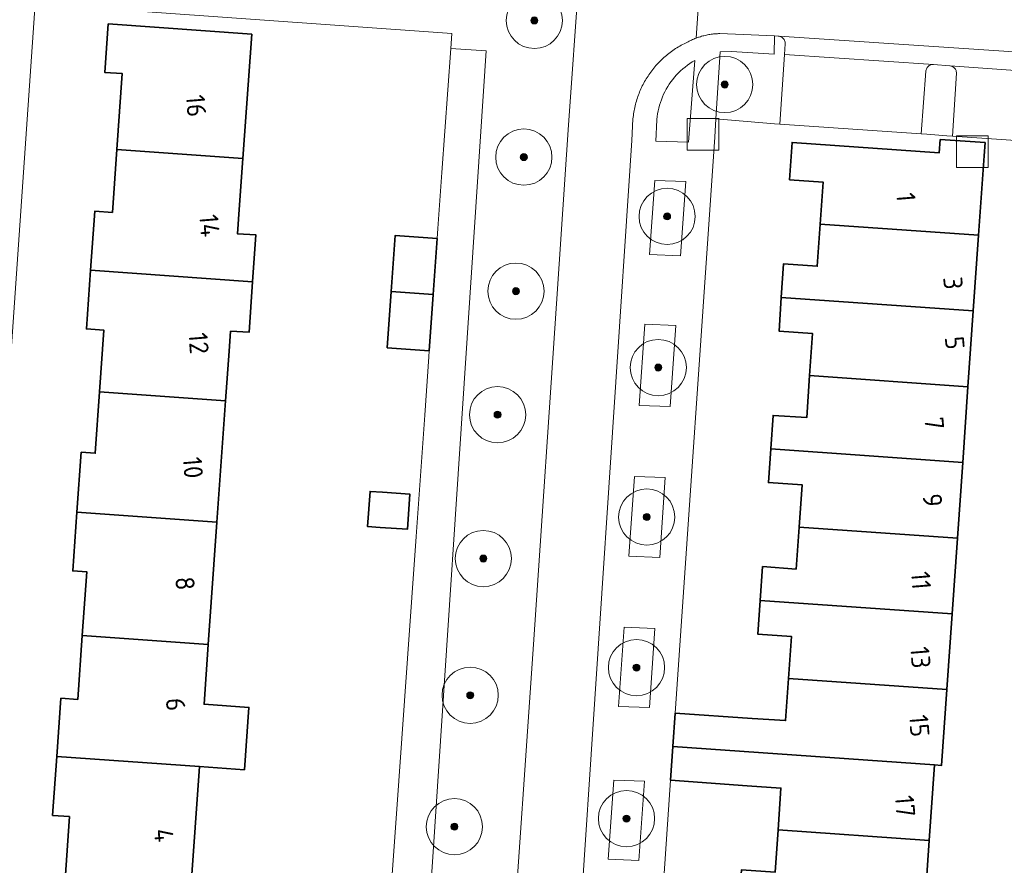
# Model space of a CAD drawing. Extents: x 154222 to 160093, y 456746 to 462495.
# Tile 153 of 254: x 158127 to 158197, y 461260 to 461320. Entities that reach past the tile are written whole.
import ezdxf
from ezdxf.enums import TextEntityAlignment as Align

# ---------------------------------------------------------------- set-up
doc = ezdxf.new("R2010")
doc.units = 0
doc.header["$LTSCALE"] = 0.75
doc.layers.get('0').update_dxf_attribs({"linetype": 'CONTINUOUS'})
for name, color, linetype, lineweight in [('B-XX-GR-BEPLANTING_CULTUUR_BODEMBEDEKKER-GV', 252, 'CONTINUOUS', 18), ('B-XX-GR-BEPLANTING_CULTUUR_BOSPLANTSOEN-GV', 252, 'CONTINUOUS', 18), ('B-XX-GR-BEPLANTING_CULTUUR_HEESTERS-GV', 252, 'CONTINUOUS', 18), ('B-XX-GR-BOOM-S', 252, 'CONTINUOUS', 25), ('B-XX-GR-HAAG-GV', 252, 'CONTINUOUS', 13), ('B-XX-OG-BEBOUWING-GV', 6, 'CONTINUOUS', 35), ('B-XX-OG-BEBOUWING-T18', 1, 'CONTINUOUS', 18), ('B-XX-OG-TERREIN_CULTUURSCHEIDING-GV', 252, 'CONTINUOUS', 18), ('B-XX-OG-TERREIN_ERF-GV', 252, 'CONTINUOUS', 18), ('B-XX-RI-GWA_RIOOLPUT-S', 252, 'CONTINUOUS', 25), ('B-XX-VH-VERHARDING_BETONSTRAATSTEEN-GV', 252, 'CONTINUOUS', 18), ('B-XX-VH-VERHARDING_TEGEL-GV', 252, 'CONTINUOUS', 18)]:
    doc.layers.add(name, color=color, linetype=linetype, lineweight=lineweight)
doc.styles.add('NLCS-ISO-M-T18', font='NLCS-ISO.ttf', dxfattribs={"height": 1.8})

# ---------------------------------------------------------------- blocks, each defined once
blk = doc.blocks.new('SRI-PUT_INSPECTIEPUT_RIOOLPUT-SO')
at = {"color": 0, "linetype": 'ByBlock', "lineweight": 18}
blk.add_lwpolyline([(-1.125, -1.125), (1.125, -1.125), (1.125, 1.125), (-1.125, 1.125)], close=True, dxfattribs=at)
blk = doc.blocks.new('SGR-BOOM_01-SO')
at = {"linetype": 'ByBlock', "lineweight": 18}
h = blk.add_hatch(color=0, dxfattribs=at)
h.dxf.hatch_style = 1
edge = h.paths.add_edge_path()
edge.add_arc((0, 0), 0.25, 0, 360)
at = {"color": 0, "linetype": 'ByBlock', "lineweight": 18}
for radius in [2, 0.25]:
    blk.add_circle((0, 0), radius, dxfattribs=at)

msp = doc.modelspace()

# ---------------------------------------------------------------- linework, layer by layer
at = {"layer": 'B-XX-GR-BEPLANTING_CULTUUR_BODEMBEDEKKER-GV'}
msp.add_lwpolyline([(158174.87, 461311.08), (158175.31, 461316.9), (158175.132, 461316.794), (158174.958, 461316.68), (158174.789, 461316.561), (158174.624, 461316.434), (158174.465, 461316.302), (158174.31, 461316.163), (158174.162, 461316.019), (158174.019, 461315.869), (158173.881, 461315.714), (158173.75, 461315.553), (158173.625, 461315.387), (158173.507, 461315.217), (158173.395, 461315.043), (158173.29, 461314.864), (158173.192, 461314.681), (158173.101, 461314.495), (158173.017, 461314.305), (158172.941, 461314.112), (158172.873, 461313.916), (158172.811, 461313.718), (158172.758, 461313.518), (158172.712, 461313.315), (158172.674, 461313.111), (158172.644, 461312.906), (158172.622, 461312.7), (158172.62, 461312.67), (158172.54, 461311.16)], close=True, dxfattribs=at)
at = {"layer": 'B-XX-GR-BEPLANTING_CULTUUR_BOSPLANTSOEN-GV'}
msp.add_lwpolyline([(158160.487, 461317.582), (158157.957, 461317.762), (158157.329, 461308.929), (158157.046, 461304.957), (158156.991, 461304.241), (158156.711, 461300.251), (158156.431, 461296.261), (158156.396, 461295.816), (158156.102, 461291.681), (158155.488, 461283.053), (158154.869, 461274.361), (158154.251, 461265.676), (158153.635, 461257.011), (158152.932, 461247.126), (158151.754, 461247.393), (158151.732, 461245.118), (158155.668, 461244.846)], close=True, dxfattribs=at)
at = {"layer": 'B-XX-GR-BEPLANTING_CULTUUR_HEESTERS-GV'}
for points in [[(158181.248, 461318.624), (158180.996, 461318.654), (158180.97, 461317.34), (158177.93, 461317.53), (158177.13, 461317.51), (158176.823, 461312.741), (158180.981, 461312.393), (158181.38, 461312.36), (158181.71, 461317.321), (158181.76, 461318.08), (158181.759, 461318.144), (158181.75, 461318.208), (158181.733, 461318.271), (158181.708, 461318.33), (158181.677, 461318.387), (158181.638, 461318.438), (158181.594, 461318.485), (158181.544, 461318.526), (158181.489, 461318.56), (158181.431, 461318.588), (158181.369, 461318.608), (158181.306, 461318.62)], [(158193.473, 461316.518), (158192.308, 461316.61), (158192.244, 461316.61), (158192.18, 461316.603), (158192.118, 461316.587), (158192.058, 461316.564), (158192.002, 461316.533), (158191.949, 461316.496), (158191.902, 461316.453), (158191.861, 461316.404), (158191.826, 461316.35), (158191.798, 461316.292), (158191.777, 461316.231), (158191.764, 461316.169), (158191.76, 461316.131), (158191.42, 461311.68), (158191.819, 461311.65), (158193.261, 461311.545), (158193.66, 461311.52), (158193.933, 461315.989), (158193.933, 461316.052), (158193.925, 461316.115), (158193.909, 461316.176), (158193.886, 461316.234), (158193.856, 461316.29), (158193.818, 461316.341), (158193.775, 461316.386), (158193.726, 461316.426), (158193.673, 461316.46), (158193.615, 461316.486), (158193.555, 461316.505), (158193.489, 461316.517)]]:
    msp.add_lwpolyline(points, close=True, dxfattribs=at)
at = {"layer": 'B-XX-GR-HAAG-GV'}
msp.add_lwpolyline([(158174.87, 461311.08), (158175.31, 461316.9), (158175.132, 461316.794), (158174.958, 461316.68), (158174.789, 461316.561), (158174.624, 461316.434), (158174.465, 461316.302), (158174.31, 461316.163), (158174.162, 461316.019), (158174.019, 461315.869), (158173.881, 461315.714), (158173.75, 461315.553), (158173.625, 461315.387), (158173.507, 461315.217), (158173.395, 461315.043), (158173.29, 461314.864), (158173.192, 461314.681), (158173.101, 461314.495), (158173.017, 461314.305), (158172.941, 461314.112), (158172.873, 461313.916), (158172.811, 461313.718), (158172.758, 461313.518), (158172.712, 461313.315), (158172.674, 461313.111), (158172.644, 461312.906), (158172.622, 461312.7), (158172.62, 461312.67), (158172.54, 461311.16)], close=True, dxfattribs=at)
at = {"layer": 'B-XX-OG-BEBOUWING-GV'}
for points in [[(158143.794, 461318.77), (158133.581, 461319.497), (158133.335, 461316.056), (158134.587, 461315.967), (158134.202, 461310.579), (158143.166, 461309.939)], [(158195.971, 461311.059), (158192.778, 461311.276), (158192.714, 461310.334), (158182.24, 461311.07), (158182.06, 461308.42), (158184.45, 461308.25), (158184.24, 461305.265), (158195.51, 461304.473), (158195.905, 461310.111)], [(158143.166, 461309.939), (158134.202, 461310.579), (158133.881, 461306.092), (158132.632, 461306.181), (158132.333, 461301.99), (158143.861, 461301.168), (158144.098, 461304.496), (158142.783, 461304.566), (158142.907, 461306.304)], [(158195.51, 461304.473), (158184.24, 461305.265), (158184.03, 461302.27), (158181.64, 461302.44), (158181.475, 461300.046), (158195.133, 461299.085)], [(158156.991, 461304.241), (158153.998, 461304.451), (158153.718, 461300.464), (158156.711, 461300.251)], [(158143.861, 461301.168), (158132.333, 461301.99), (158132.034, 461297.803), (158133.283, 461297.714), (158132.97, 461293.332), (158141.938, 461292.692), (158142.189, 461296.22), (158142.29, 461297.641), (158143.605, 461297.576)], [(158156.711, 461300.251), (158153.718, 461300.464), (158153.718, 461300.461), (158153.439, 461296.47), (158156.431, 461296.261)], [(158195.133, 461299.085), (158181.475, 461300.046), (158181.31, 461297.65), (158183.7, 461297.48), (158183.49, 461294.49), (158194.756, 461293.698)], [(158194.756, 461293.698), (158183.49, 461294.49), (158183.28, 461291.5), (158180.89, 461291.66), (158180.725, 461289.271), (158194.379, 461288.311)], [(158141.938, 461292.692), (158132.97, 461293.332), (158132.658, 461288.968), (158131.662, 461289.039), (158131.357, 461284.775), (158141.324, 461284.064)], [(158194.379, 461288.311), (158180.725, 461289.271), (158180.56, 461286.88), (158182.95, 461286.72), (158182.739, 461283.716), (158194.003, 461282.924)], [(158153.1, 461286.187), (158152.218, 461286.249), (158152.043, 461283.755), (158152.925, 461283.693), (158154.877, 461283.557), (158155.052, 461286.051)], [(158141.324, 461284.064), (158131.357, 461284.775), (158131.059, 461280.596), (158132.064, 461280.524), (158131.742, 461276.009), (158140.706, 461275.37)], [(158194.003, 461282.924), (158182.739, 461283.716), (158182.53, 461280.73), (158180.14, 461280.9), (158179.97, 461278.497), (158193.626, 461277.537)], [(158193.626, 461277.537), (158179.97, 461278.497), (158179.8, 461276.1), (158182.2, 461275.93), (158181.99, 461272.941), (158193.25, 461272.15)], [(158140.706, 461275.37), (158131.742, 461276.009), (158131.417, 461271.453), (158130.223, 461271.539), (158129.928, 461267.408), (158140.087, 461266.684), (158143.279, 461266.457), (158143.595, 461270.89), (158140.403, 461271.117)], [(158193.25, 461272.15), (158181.99, 461272.941), (158181.78, 461269.95), (158179.39, 461270.11), (158173.921, 461270.476), (158173.758, 461268.108), (158192.374, 461266.8), (158192.873, 461266.765)], [(158192.374, 461266.8), (158173.758, 461268.108), (158173.593, 461265.707), (158179.05, 461265.32), (158181.45, 461265.15), (158181.241, 461262.169), (158191.998, 461261.414)], [(158140.087, 461266.684), (158129.928, 461267.408), (158129.629, 461263.211), (158130.826, 461263.126), (158130.51, 461258.643), (158139.47, 461258.011)], [(158191.998, 461261.414), (158181.241, 461262.169), (158181.03, 461259.16), (158178.63, 461259.33), (158178.444, 461256.707), (158180.887, 461256.534), (158180.897, 461256.68), (158186.831, 461256.263), (158186.82, 461256.11), (158190.227, 461255.872), (158191.704, 461257.199)]]:
    msp.add_lwpolyline(points, close=True, dxfattribs=at)
at = {"layer": 'B-XX-OG-TERREIN_CULTUURSCHEIDING-GV'}
for points in [[(158162.23, 461252), (158163.86, 461275.71), (158165.56, 461300.65), (158166.32, 461311.97), (158167.084, 461323.002)], [(158128.394, 461320.918), (158158.032, 461318.809), (158157.957, 461317.762), (158160.487, 461317.582), (158155.668, 461244.846)]]:
    msp.add_lwpolyline(points, dxfattribs=at)
for points in [[(158174.68, 461308.29), (158172.47, 461308.37), (158172.1, 461303.09), (158174.31, 461303)], [(158173.97, 461298.06), (158171.77, 461298.15), (158171.37, 461292.36), (158173.57, 461292.28)], [(158173.22, 461287.24), (158171.02, 461287.32), (158170.63, 461281.64), (158172.83, 461281.55)], [(158172.48, 461276.51), (158170.29, 461276.6), (158169.9, 461270.96), (158172.09, 461270.88)], [(158171.73, 461265.64), (158169.55, 461265.72), (158169.16, 461260.09), (158171.34, 461260)]]:
    msp.add_lwpolyline(points, close=True, dxfattribs=at)
at = {"layer": 'B-XX-OG-TERREIN_ERF-GV'}
for points in [[(158153.635, 461257.011), (158154.251, 461265.676), (158154.869, 461274.361), (158155.488, 461283.053), (158156.102, 461291.681), (158156.396, 461295.816), (158156.431, 461296.261), (158153.439, 461296.47), (158153.718, 461300.461), (158153.718, 461300.464), (158153.998, 461304.451), (158156.991, 461304.241), (158157.046, 461304.957), (158157.329, 461308.929), (158157.957, 461317.762), (158158.032, 461318.809), (158128.394, 461320.918), (158128.324, 461319.912), (158127.18, 461303.45), (158125.52, 461279.76), (158123.97, 461254.95)], [(158130.51, 461258.643), (158130.826, 461263.126), (158129.629, 461263.211), (158129.928, 461267.408), (158130.223, 461271.539), (158131.417, 461271.453), (158131.742, 461276.009), (158132.064, 461280.524), (158131.059, 461280.596), (158131.357, 461284.775), (158131.662, 461289.039), (158132.658, 461288.968), (158132.97, 461293.332), (158133.283, 461297.714), (158132.034, 461297.803), (158132.333, 461301.99), (158132.632, 461306.181), (158133.881, 461306.092), (158134.202, 461310.579), (158134.587, 461315.967), (158133.335, 461316.056), (158133.581, 461319.497), (158143.794, 461318.77), (158143.166, 461309.939), (158142.907, 461306.304), (158142.783, 461304.566), (158144.098, 461304.496), (158143.861, 461301.168), (158143.605, 461297.576), (158142.29, 461297.641), (158142.189, 461296.22), (158141.938, 461292.692), (158141.324, 461284.064), (158140.706, 461275.37), (158140.403, 461271.117), (158143.595, 461270.89), (158143.279, 461266.457), (158140.087, 461266.684), (158139.47, 461258.011)], [(158203.71, 461310.83), (158193.66, 461311.52), (158193.261, 461311.545), (158191.819, 461311.65), (158191.42, 461311.68), (158181.38, 461312.36), (158180.981, 461312.393), (158176.823, 461312.741), (158176.74, 461311.45), (158173.921, 461270.476), (158179.39, 461270.11), (158181.78, 461269.95), (158181.99, 461272.941), (158182.2, 461275.93), (158179.8, 461276.1), (158179.97, 461278.497), (158180.14, 461280.9), (158182.53, 461280.73), (158182.739, 461283.716), (158182.95, 461286.72), (158180.56, 461286.88), (158180.725, 461289.271), (158180.89, 461291.66), (158183.28, 461291.5), (158183.49, 461294.49), (158183.7, 461297.48), (158181.31, 461297.65), (158181.475, 461300.046), (158181.64, 461302.44), (158184.03, 461302.27), (158184.24, 461305.265), (158184.45, 461308.25), (158182.06, 461308.42), (158182.24, 461311.07), (158192.714, 461310.334), (158192.778, 461311.276), (158195.971, 461311.059), (158195.905, 461310.111), (158195.51, 461304.473), (158195.133, 461299.085), (158194.756, 461293.698), (158194.379, 461288.311), (158194.003, 461282.924), (158193.626, 461277.537), (158193.25, 461272.15), (158192.873, 461266.765), (158192.374, 461266.8), (158191.998, 461261.414), (158191.704, 461257.199)], [(158181.03, 461259.16), (158181.241, 461262.169), (158181.45, 461265.15), (158179.05, 461265.32), (158173.593, 461265.707), (158172.512, 461250)]]:
    msp.add_lwpolyline(points, dxfattribs=at)
msp.add_lwpolyline([(158153.1, 461286.187), (158155.052, 461286.051), (158154.877, 461283.557), (158152.925, 461283.693), (158152.043, 461283.755), (158152.218, 461286.249)], close=True, dxfattribs=at)
at = {"layer": 'B-XX-VH-VERHARDING_BETONSTRAATSTEEN-GV'}
for points in [[(158167.064, 461254.319), (158170.841, 461311.203), (158170.922, 461312.76), (158170.934, 461312.875), (158170.948, 461312.99), (158170.964, 461313.105), (158170.982, 461313.22), (158171.002, 461313.334), (158171.024, 461313.448), (158171.048, 461313.562), (158171.074, 461313.675), (158171.102, 461313.787), (158171.132, 461313.899), (158171.164, 461314.011), (158171.198, 461314.122), (158171.233, 461314.232), (158171.271, 461314.342), (158171.31, 461314.451), (158171.352, 461314.56), (158171.395, 461314.667), (158171.44, 461314.774), (158171.487, 461314.88), (158171.536, 461314.985), (158171.586, 461315.09), (158171.639, 461315.193), (158171.693, 461315.296), (158171.749, 461315.397), (158171.806, 461315.498), (158171.866, 461315.598), (158171.927, 461315.696), (158171.99, 461315.794), (158172.054, 461315.89), (158172.12, 461315.986), (158172.188, 461316.08), (158172.258, 461316.172), (158172.329, 461316.264), (158172.401, 461316.355), (158172.475, 461316.444), (158172.551, 461316.532), (158172.628, 461316.618), (158172.707, 461316.703), (158172.787, 461316.787), (158172.869, 461316.87), (158172.952, 461316.951), (158173.036, 461317.03), (158173.122, 461317.108), (158173.209, 461317.185), (158173.298, 461317.26), (158173.387, 461317.334), (158173.478, 461317.405), (158173.571, 461317.476), (158173.664, 461317.545), (158173.759, 461317.612), (158173.854, 461317.677), (158173.951, 461317.741), (158174.049, 461317.803), (158174.148, 461317.863), (158174.248, 461317.922), (158174.349, 461317.979), (158174.451, 461318.034), (158174.554, 461318.088), (158174.658, 461318.139), (158174.763, 461318.189), (158174.842, 461318.232), (158174.922, 461318.273), (158175.003, 461318.313), (158175.084, 461318.352), (158175.166, 461318.389), (158175.249, 461318.425), (158175.332, 461318.459), (158175.416, 461318.491), (158175.815, 461324.495)], [(158175.815, 461324.495), (158175.416, 461318.491), (158175.47, 461318.511), (158175.524, 461318.53), (158175.578, 461318.549), (158175.633, 461318.567), (158175.717, 461318.593), (158175.801, 461318.619), (158175.885, 461318.642), (158175.97, 461318.664), (158176.055, 461318.685), (158176.141, 461318.703), (158176.227, 461318.721), (158176.313, 461318.737), (158176.4, 461318.751), (158176.486, 461318.764), (158176.573, 461318.775), (158176.661, 461318.785), (158176.748, 461318.793), (158176.835, 461318.8), (158176.923, 461318.805), (158177.01, 461318.808), (158177.098, 461318.81), (158180.996, 461318.654), (158181.298, 461318.629), (158181.307, 461318.628), (158181.316, 461318.627), (158207.246, 461316.906)], [(158167.084, 461323.002), (158166.32, 461311.97), (158165.56, 461300.65), (158163.86, 461275.71), (158162.23, 461252)], [(158127.18, 461303.45), (158128.324, 461319.912)]]:
    msp.add_lwpolyline(points, dxfattribs=at)
at = {"layer": 'B-XX-VH-VERHARDING_TEGEL-GV'}
for points in [[(158172.512, 461250), (158173.593, 461265.707), (158173.758, 461268.108), (158173.921, 461270.476), (158176.74, 461311.45), (158176.823, 461312.741), (158177.13, 461317.51), (158177.93, 461317.53), (158180.97, 461317.34), (158180.996, 461318.654), (158177.098, 461318.81), (158177.01, 461318.808), (158176.923, 461318.805), (158176.835, 461318.8), (158176.748, 461318.793), (158176.661, 461318.785), (158176.573, 461318.775), (158176.486, 461318.764), (158176.4, 461318.751), (158176.313, 461318.737), (158176.227, 461318.721), (158176.141, 461318.703), (158176.055, 461318.685), (158175.97, 461318.664), (158175.885, 461318.642), (158175.801, 461318.619), (158175.717, 461318.593), (158175.633, 461318.567), (158175.578, 461318.549), (158175.524, 461318.53), (158175.47, 461318.511), (158175.416, 461318.491), (158175.332, 461318.459), (158175.249, 461318.425), (158175.166, 461318.389), (158175.084, 461318.352), (158175.003, 461318.313), (158174.922, 461318.273), (158174.842, 461318.232), (158174.763, 461318.189), (158174.658, 461318.139), (158174.554, 461318.088), (158174.451, 461318.034), (158174.349, 461317.979), (158174.248, 461317.922), (158174.148, 461317.863), (158174.049, 461317.803), (158173.951, 461317.741), (158173.854, 461317.677), (158173.759, 461317.612), (158173.664, 461317.545), (158173.571, 461317.476), (158173.478, 461317.405), (158173.387, 461317.334), (158173.298, 461317.26), (158173.209, 461317.185), (158173.122, 461317.108), (158173.036, 461317.03), (158172.952, 461316.951), (158172.869, 461316.87), (158172.787, 461316.787), (158172.707, 461316.703), (158172.628, 461316.618), (158172.551, 461316.532), (158172.475, 461316.444), (158172.401, 461316.355), (158172.329, 461316.264), (158172.258, 461316.172), (158172.188, 461316.08), (158172.12, 461315.986), (158172.054, 461315.89), (158171.99, 461315.794), (158171.927, 461315.696), (158171.866, 461315.598), (158171.806, 461315.498), (158171.749, 461315.397), (158171.693, 461315.296), (158171.639, 461315.193), (158171.586, 461315.09), (158171.536, 461314.985), (158171.487, 461314.88), (158171.44, 461314.774), (158171.395, 461314.667), (158171.352, 461314.56), (158171.31, 461314.451), (158171.271, 461314.342), (158171.233, 461314.232), (158171.198, 461314.122), (158171.164, 461314.011), (158171.132, 461313.899), (158171.102, 461313.787), (158171.074, 461313.675), (158171.048, 461313.562), (158171.024, 461313.448), (158171.002, 461313.334), (158170.982, 461313.22), (158170.964, 461313.105), (158170.948, 461312.99), (158170.934, 461312.875), (158170.922, 461312.76), (158170.841, 461311.203), (158167.064, 461254.319)], [(158207.246, 461316.906), (158181.316, 461318.627), (158181.307, 461318.628), (158181.298, 461318.629), (158180.996, 461318.654), (158181.248, 461318.624), (158181.306, 461318.62), (158181.369, 461318.608), (158181.431, 461318.588), (158181.489, 461318.56), (158181.544, 461318.526), (158181.594, 461318.485), (158181.638, 461318.438), (158181.677, 461318.387), (158181.708, 461318.33), (158181.733, 461318.271), (158181.75, 461318.208), (158181.759, 461318.144), (158181.76, 461318.08), (158181.71, 461317.321), (158192.308, 461316.61), (158193.473, 461316.518), (158193.489, 461316.517), (158204.465, 461315.737)], [(158204.465, 461315.737), (158193.489, 461316.517), (158193.555, 461316.505), (158193.615, 461316.486), (158193.673, 461316.46), (158193.726, 461316.426), (158193.775, 461316.386), (158193.818, 461316.341), (158193.856, 461316.29), (158193.886, 461316.234), (158193.909, 461316.176), (158193.925, 461316.115), (158193.933, 461316.052), (158193.933, 461315.989), (158193.66, 461311.52), (158203.71, 461310.83)]]:
    msp.add_lwpolyline(points, dxfattribs=at)
for points in [[(158175.132, 461316.794), (158175.31, 461316.9), (158174.87, 461311.08), (158172.54, 461311.16), (158172.62, 461312.67), (158172.622, 461312.7), (158172.644, 461312.906), (158172.674, 461313.111), (158172.712, 461313.315), (158172.758, 461313.518), (158172.811, 461313.718), (158172.873, 461313.916), (158172.941, 461314.112), (158173.017, 461314.305), (158173.101, 461314.495), (158173.192, 461314.681), (158173.29, 461314.864), (158173.395, 461315.043), (158173.507, 461315.217), (158173.625, 461315.387), (158173.75, 461315.553), (158173.881, 461315.714), (158174.019, 461315.869), (158174.162, 461316.019), (158174.31, 461316.163), (158174.465, 461316.302), (158174.624, 461316.434), (158174.789, 461316.561), (158174.958, 461316.68)], [(158192.308, 461316.61), (158181.71, 461317.321), (158181.38, 461312.36), (158191.42, 461311.68), (158191.76, 461316.131), (158191.764, 461316.169), (158191.777, 461316.231), (158191.798, 461316.292), (158191.826, 461316.35), (158191.861, 461316.404), (158191.902, 461316.453), (158191.949, 461316.496), (158192.002, 461316.533), (158192.058, 461316.564), (158192.118, 461316.587), (158192.18, 461316.603), (158192.244, 461316.61)], [(158172.1, 461303.09), (158172.47, 461308.37), (158174.68, 461308.29), (158174.31, 461303)], [(158171.37, 461292.36), (158171.77, 461298.15), (158173.97, 461298.06), (158173.57, 461292.28)], [(158170.63, 461281.64), (158171.02, 461287.32), (158173.22, 461287.24), (158172.83, 461281.55)], [(158169.9, 461270.96), (158170.29, 461276.6), (158172.48, 461276.51), (158172.09, 461270.88)], [(158169.16, 461260.09), (158169.55, 461265.72), (158171.73, 461265.64), (158171.34, 461260)]]:
    msp.add_lwpolyline(points, close=True, dxfattribs=at)

# ---------------------------------------------------------------- block references
at = {"layer": 'B-XX-GR-BOOM-S'}
for p in [(158163.903, 461319.749), (158177.45, 461315.19), (158163.155, 461310.028), (158173.35, 461305.81), (158162.594, 461300.493), (158172.72, 461295.06), (158161.286, 461291.707), (158171.9, 461284.43), (158160.273, 461281.474), (158171.17, 461273.72), (158159.338, 461271.753), (158158.217, 461262.405), (158170.46, 461262.98)]:
    msp.add_blockref('SGR-BOOM_01-SO', p, dxfattribs=at)
at = {"layer": 'B-XX-RI-GWA_RIOOLPUT-S'}
for p in [(158175.904, 461311.639), (158195.06, 461310.407)]:
    msp.add_blockref('SRI-PUT_INSPECTIEPUT_RIOOLPUT-SO', p, dxfattribs=at)

# ---------------------------------------------------------------- texts
at = {"layer": 'B-XX-OG-BEBOUWING-T18', "style": 'NLCS-ISO-M-T18'}
for s, p in [('16', (158139.838, 461313.674)), ('1', (158190.345, 461307.177)), ('14', (158140.788, 461305.15)), ('3', (158193.694, 461301.07)), ('12', (158140.023, 461296.784)), ('5', (158193.816, 461296.814)), ('7', (158192.358, 461291.1)), ('10', (158139.616, 461287.943)), ('9', (158192.236, 461285.628)), ('11', (158191.414, 461279.914)), ('8', (158139.052, 461279.705)), ('13', (158191.376, 461274.442)), ('6', (158138.38, 461271.101)), ('15', (158191.292, 461269.579)), ('17', (158190.282, 461263.864)), ('4', (158137.539, 461261.784))]:
    msp.add_text(s, height=1.35, rotation=274.6, dxfattribs=at).set_placement(p, align=Align.MIDDLE_CENTER)

doc.saveas('drawing.dxf')
